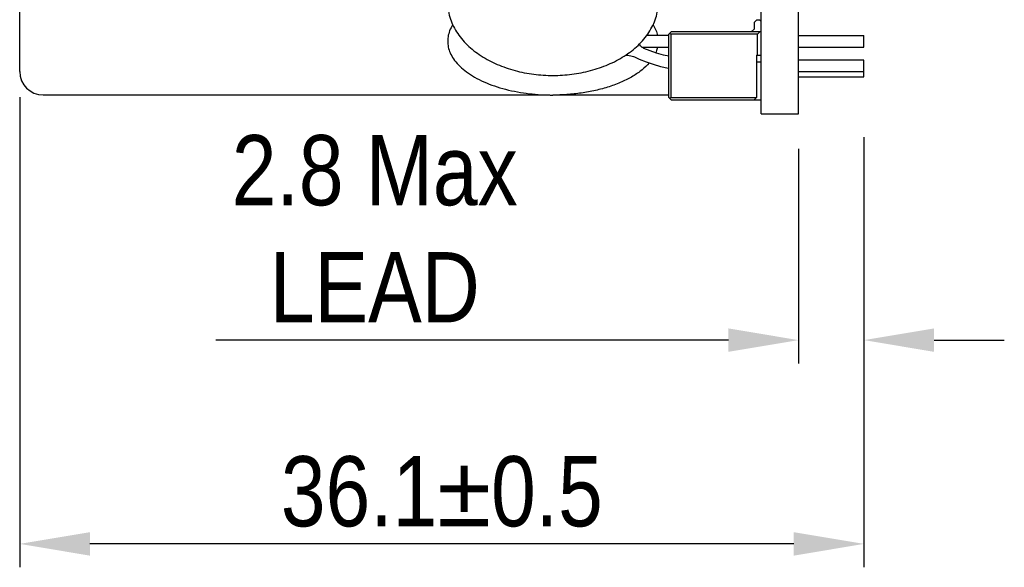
# Model space of a CAD drawing. Header units: millimetres. Extents: x 0 to 417, y 0 to 294.
# Tile 16 of 19: x 303 to 345, y 150 to 173. Entities that reach past the tile are written whole.
import ezdxf

# ---------------------------------------------------------------- set-up
doc = ezdxf.new("R2010")
doc.units = ezdxf.units.MM
for name, color, linetype in [('C1_DXF_CONTINUOUS_LINE', 7, 'Continuous'), ('C1_DXF_DIMENSION', 7, 'Continuous'), ('CN101_DXF_CONTINUOUS_LINE', 7, 'Continuous'), ('CY_DXF_CONTINUOUS_LINE', 7, 'Continuous'), ('MDS-300APB18_AA_PCDXF_DIMENSION', 7, 'Continuous'), ('MDS-300APB18DXF_CONTINUOUS_LINE', 7, 'Continuous'), ('Q5_Q6_DXF_CONTINUOUS_LINE', 7, 'Continuous')]:
    doc.layers.add(name, color=color, linetype=linetype)
doc.styles.get("Standard").update_dxf_attribs({"font": 'ARIALN.TTF'})
doc.dimstyles.new('DIMSTYLE_1', dxfattribs={"dimtxt": 3, "dimasz": 3, "dimexe": 1, "dimexo": 1.5, "dimgap": 0.75, "dimtad": 1, "dimdec": 1, "dimzin": 0, "dimdsep": 46, "dimtxsty": 'STANDARD', "dimblk": '_FILLED', "dimblk1": '_FILLED', "dimblk2": '_FILLED', "dimcen": 0.09, "dimadec": 0, "dimazin": 0, "dimtol": 1, "dimtp": 0.5, "dimtm": 0.5, "dimtfac": 1, "dimtdec": 1, "dimtofl": 0, "dimtmove": 0, "dimatfit": 3, "dimldrblk": '_FILLED', "dimfxl": 1, "dimtolj": 1, "dimtzin": 0, "dimarcsym": 0})
doc.dimstyles.new('DIMSTYLE_3', dxfattribs={"dimtxt": 3, "dimasz": 3, "dimexe": 1, "dimexo": 1.5, "dimgap": 0.75, "dimtad": 1, "dimdec": 6, "dimzin": 0, "dimdsep": 46, "dimtxsty": 'STANDARD', "dimblk": '_FILLED', "dimblk1": '_FILLED', "dimblk2": '_FILLED', "dimcen": 0.09, "dimadec": 0, "dimazin": 0, "dimtp": 1e-06, "dimtm": 1e-06, "dimtfac": 1, "dimtdec": 6, "dimtofl": 0, "dimtmove": 0, "dimatfit": 3, "dimldrblk": '_FILLED', "dimfxl": 1, "dimtolj": 1, "dimtzin": 0, "dimarcsym": 0})

# ---------------------------------------------------------------- blocks, each defined once
blk = doc.blocks.new('_FILLED')
at = {"color": 0, "linetype": 'ByBlock'}
blk.add_solid([(0, 0), (-1, 0.167), (-1, -0.167)], dxfattribs=at)
blk = doc.blocks.new('*D5')
at = {"layer": 'C1_DXF_DIMENSION', "color": 0, "linetype": 'Continuous', "lineweight": -2}
for p, q in [((302.952, 169.819), (302.952, 149.73)), ((339.052, 168.106), (339.052, 149.73)), ((336.052, 150.73), (305.952, 150.73))]:
    blk.add_line(p, q, dxfattribs=at)
at = {"layer": 'Defpoints', "color": 0, "linetype": 'Continuous'}
for p in [(302.952, 171.319), (339.052, 169.606), (302.952, 150.73)]:
    blk.add_point(p, dxfattribs=at)
at = {"layer": 'C1_DXF_DIMENSION', "color": 0, "linetype": 'Continuous', "lineweight": -2, "xscale": 3, "yscale": 3, "zscale": 3, "rotation": 180}
blk.add_blockref('_FILLED', (302.952, 150.73), dxfattribs=at)
at = {"layer": 'C1_DXF_DIMENSION', "color": 0, "linetype": 'Continuous', "lineweight": -2, "xscale": 3, "yscale": 3, "zscale": 3}
blk.add_blockref('_FILLED', (339.052, 150.73), dxfattribs=at)
at = {"layer": 'C1_DXF_DIMENSION', "color": 0, "linetype": 'Continuous', "insert": (321.002, 154.48), "char_height": 3, "attachment_point": 2}
blk.add_mtext('\\A1;36.1±0.5', dxfattribs=at)
blk = doc.blocks.new('*D11')
at = {"layer": 'Defpoints', "color": 0, "linetype": 'Continuous'}
for p in [(339.052, 169.304), (336.252, 169.113), (339.052, 159.439)]:
    blk.add_point(p, dxfattribs=at)
at = {"layer": 'MDS-300APB18_AA_PCDXF_DIMENSION', "color": 0, "linetype": 'Continuous', "lineweight": -2}
for p, q in [((336.252, 167.613), (336.252, 158.439)), ((339.052, 167.804), (339.052, 158.439)), ((333.252, 159.439), (311.331, 159.439)), ((342.052, 159.439), (345.052, 159.439))]:
    blk.add_line(p, q, dxfattribs=at)
at = {"layer": 'MDS-300APB18_AA_PCDXF_DIMENSION', "color": 0, "linetype": 'Continuous', "lineweight": -2, "xscale": 3, "yscale": 3, "zscale": 3}
blk.add_blockref('_FILLED', (336.252, 159.439), dxfattribs=at)
at = {"layer": 'MDS-300APB18_AA_PCDXF_DIMENSION', "color": 0, "linetype": 'Continuous', "lineweight": -2, "xscale": 3, "yscale": 3, "zscale": 3, "rotation": 180}
blk.add_blockref('_FILLED', (339.052, 159.439), dxfattribs=at)
at = {"layer": 'MDS-300APB18_AA_PCDXF_DIMENSION', "color": 0, "linetype": 'Continuous', "insert": (318.134, 168.202), "char_height": 3, "attachment_point": 2}
blk.add_mtext('\\A1;2.8 Max\\PLEAD', dxfattribs=at)

msp = doc.modelspace()

# ---------------------------------------------------------------- linework, layer by layer
at = {"layer": 'C1_DXF_CONTINUOUS_LINE', "color": 7, "linetype": 'Continuous'}
for p, q in [((302.952, 170.916), (302.952, 194.815)), ((303.952, 169.915), (325.62, 169.915)), ((325.884, 169.915), (330.702, 169.915))]:
    msp.add_line(p, q, dxfattribs=at)
msp.add_arc((303.952, 170.915), 1, 180, 270, dxfattribs=at)
at = {"layer": 'CN101_DXF_CONTINUOUS_LINE', "color": 7, "linetype": 'Continuous'}
for p, q in [((334.352, 173.013), (334.452, 173.113)), ((334.602, 173.113), (334.452, 173.113)), ((334.602, 173.113), (334.652, 173.063)), ((330.802, 172.613), (330.702, 172.513)), ((334.652, 172.613), (330.802, 172.613)), ((334.232, 172.613), (334.352, 172.733)), ((334.352, 173.013), (334.352, 172.733)), ((334.602, 172.613), (334.502, 172.513)), ((330.702, 169.813), (330.702, 172.513)), ((330.752, 172.563), (330.802, 172.513)), ((334.502, 172.513), (330.802, 172.513)), ((330.802, 169.813), (330.802, 172.513)), ((334.502, 171.613), (334.502, 172.513)), ((334.452, 171.613), (334.652, 171.613)), ((334.452, 171.613), (334.452, 169.813)), ((334.652, 171.313), (334.452, 171.313)), ((330.702, 169.813), (330.802, 169.713)), ((330.802, 169.813), (330.752, 169.763)), ((330.802, 169.813), (334.452, 169.813)), ((330.802, 169.713), (334.652, 169.713)), ((334.452, 169.813), (334.352, 169.713))]:
    msp.add_line(p, q, dxfattribs=at)
at = {"layer": 'CY_DXF_CONTINUOUS_LINE', "color": 7, "linetype": 'Continuous'}
for p, q in [((330.702, 172.463), (329.763, 172.463)), ((336.252, 172.463), (339.052, 172.463)), ((339.052, 171.963), (339.052, 172.463)), ((329.549, 171.963), (330.702, 171.963)), ((336.252, 171.963), (339.052, 171.963)), ((339.052, 171.398), (336.252, 171.398)), ((339.052, 170.898), (339.052, 171.398)), ((339.052, 170.898), (336.252, 170.898))]:
    msp.add_line(p, q, dxfattribs=at)
for points in [[(329.637, 171.907), (329.603, 171.924), (329.563, 171.95), (329.527, 171.982), (329.495, 172.019), (329.467, 172.06), (329.449, 172.096)], [(330.702, 171.571), (330.484, 171.622), (330.186, 171.707), (329.904, 171.802), (329.637, 171.907)], [(328.869, 171.624), (328.904, 171.623), (328.959, 171.618), (329.017, 171.609), (329.077, 171.595), (329.138, 171.577), (329.198, 171.554), (329.234, 171.539)], [(329.234, 171.539), (329.446, 171.444), (329.734, 171.332), (330.038, 171.23), (330.358, 171.139), (330.691, 171.059), (330.702, 171.057)]]:
    msp.add_lwpolyline(points, dxfattribs=at)
for points, knots in [([(321.252, 173.913), (321.25, 173.8), (321.263, 173.574), (321.336, 173.24), (321.458, 172.917), (321.627, 172.609), (321.839, 172.319), (322.175, 171.957), (322.679, 171.565), (323.372, 171.202), (324.131, 170.942), (324.931, 170.786), (325.478, 170.752), (325.752, 170.752)], [0, 0, 0, 0, 0.055538, 0.111485, 0.16818, 0.225891, 0.284875, 0.345159, 0.469354, 0.59814, 0.730242, 0.864561, 1, 1, 1, 1]), ([(325.752, 170.752), (326.023, 170.752), (326.566, 170.786), (327.36, 170.939), (328.115, 171.195), (328.804, 171.553), (329.307, 171.939), (329.644, 172.295), (329.858, 172.581), (330.03, 172.885), (330.157, 173.205), (330.234, 173.535), (330.252, 173.76), (330.252, 173.871)], [0, 0, 0, 0, 0.135322, 0.269542, 0.40158, 0.530361, 0.654624, 0.714955, 0.774005, 0.831779, 0.888515, 0.944482, 1, 1, 1, 1]), ([(321.468, 172.917), (321.416, 172.835), (321.33, 172.668), (321.258, 172.407), (321.244, 172.15), (321.286, 171.894), (321.385, 171.636), (321.547, 171.378), (321.772, 171.127), (322.06, 170.887), (322.408, 170.665), (322.808, 170.465), (323.253, 170.293), (323.896, 170.102), (324.569, 169.981), (325.248, 169.923), (325.585, 169.913), (325.752, 169.913)], [0, 0, 0, 0, 0.046824, 0.089678, 0.129792, 0.170135, 0.213833, 0.262099, 0.315951, 0.375978, 0.442255, 0.514297, 0.591221, 0.671765, 0.837478, 0.919777, 1, 1, 1, 1]), ([(330.035, 172.917), (330.081, 172.845), (330.158, 172.699), (330.208, 172.541), (330.225, 172.463)], [0, 0, 0, 0, 0.519866, 1, 1, 1, 1]), ([(330.225, 171.962), (330.22, 171.942), (330.201, 171.86), (330.172, 171.779), (330.147, 171.72)], [0, 0, 0, 0, 0.242107, 1, 1, 1, 1]), ([(329.87, 171.286), (329.777, 171.178), (329.557, 170.97), (329.16, 170.698), (328.686, 170.458), (328.15, 170.257), (327.569, 170.1), (326.965, 169.99), (326.356, 169.927), (325.951, 169.913), (325.752, 169.913)], [0, 0, 0, 0, 0.09537, 0.203269, 0.322938, 0.45232, 0.58834, 0.727247, 0.865455, 1, 1, 1, 1])]:
    msp.add_open_spline(points, degree=3, knots=knots, dxfattribs=at)
at = {"layer": 'MDS-300APB18DXF_CONTINUOUS_LINE', "color": 7, "linetype": 'Continuous'}
for p, q in [((334.652, 169.113), (334.652, 245.613)), ((336.252, 169.113), (336.252, 245.613)), ((334.652, 169.113), (336.252, 169.113))]:
    msp.add_line(p, q, dxfattribs=at)
at = {"layer": 'Q5_Q6_DXF_CONTINUOUS_LINE', "color": 7, "linetype": 'Continuous'}
for p, q in [((336.252, 170.693), (339.052, 170.693)), ((339.052, 170.693), (339.052, 170.898))]:
    msp.add_line(p, q, dxfattribs=at)

# ---------------------------------------------------------------- dimensions: what is measured, and where the dimension line sits
at = {"layer": 'C1_DXF_DIMENSION', "color": 2, "linetype": 'Continuous'}
dim = msp.add_linear_dim(base=(302.952, 150.73), p1=(339.052, 169.606), p2=(302.952, 171.319), angle=180, dimstyle='DIMSTYLE_1', dxfattribs=at)
dim.commit()
dim.dimension.update_dxf_attribs({"geometry": '*D5', "text_midpoint": (321.002, 150.73), "dimtype": 160})
at = {"layer": 'MDS-300APB18_AA_PCDXF_DIMENSION', "color": 2, "linetype": 'Continuous'}
dim = msp.add_linear_dim(base=(339.052, 159.439), p1=(336.252, 169.113), p2=(339.052, 169.304), text='<> Max\\PLEAD', dimstyle='DIMSTYLE_3', override={"dimdec": 1}, dxfattribs=at)
dim.commit()
dim.dimension.update_dxf_attribs({"geometry": '*D11', "text_midpoint": (318.134, 159.439), "dimtype": 160})

doc.saveas('drawing.dxf')
